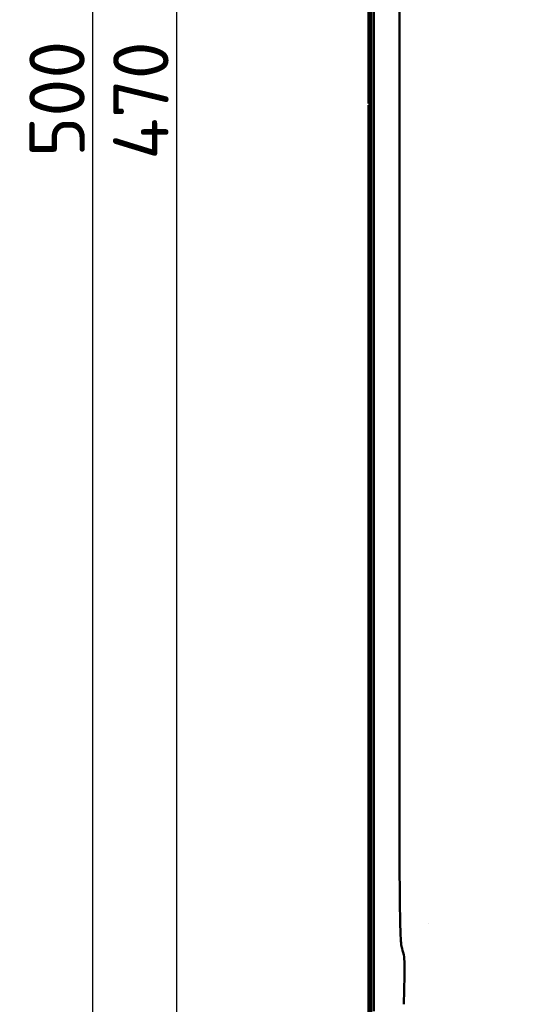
# Model space of a CAD drawing. Header units: millimetres. Extents: x 0 to 4686, y -120 to 1682.
# Tile 59 of 256: x 179 to 243, y 1123 to 1247. Entities that reach past the tile are written whole.
import ezdxf

# ---------------------------------------------------------------- set-up
doc = ezdxf.new("R2010")
doc.units = ezdxf.units.MM
doc.header["$LTSCALE"] = 2
doc.layers.add('Bemaßung (ISO)', color=7, linetype='Continuous', lineweight=25)
doc.layers.add('Sichtbar (ISO)', color=7, linetype='Continuous', lineweight=50)
doc.styles.add('Notiztext (DIN)', font='isocpeur.ttf')
doc.dimstyles.new('Standard (DIN)', dxfattribs={"dimscale": 2, "dimtxt": 3.5, "dimasz": 2.5, "dimexe": 2, "dimexo": 0.5, "dimgap": 0.5, "dimtad": 1, "dimrnd": 1e-08, "dimtxsty": 'Notiztext (DIN)', "dimcen": 0.09, "dimdle": 10, "dimclrd": 256, "dimclre": 256, "dimclrt": 256, "dimadec": 0, "dimazin": 0, "dimtfac": 1, "dimtmove": 0, "dimatfit": 3, "dimfxl": 1, "dimtolj": 1, "dimtzin": 0, "dimlwd": -1, "dimlwe": -1, "dimarcsym": 0})

# ---------------------------------------------------------------- blocks, each defined once
blk = doc.blocks.new('*D23')
at = {"layer": 'Bemaßung (ISO)', "transparency": 16777216}
for p, q in [((224.67, 1471.65), (194.51, 1471.65)), ((198.51, 1466.65), (198.51, 1006.65)), ((228.27, 1001.65), (194.51, 1001.65))]:
    blk.add_line(p, q, dxfattribs=at)
for points in [[(197.67, 1466.65), (199.34, 1466.65), (198.51, 1471.65)], [(197.67, 1006.65), (199.34, 1006.65), (198.51, 1001.65)]]:
    blk.add_solid(points, dxfattribs=at)
at = {"layer": 'Defpoints', "color": 0, "transparency": 16777216}
for p in [(225.67, 1471.65), (198.51, 1001.65), (229.27, 1001.65)]:
    blk.add_point(p, dxfattribs=at)
at = {"layer": 'Bemaßung (ISO)', "transparency": 16777216, "insert": (190.51, 1229.65), "char_height": 7, "attachment_point": 1, "rotation": 90, "style": 'Notiztext (DIN)'}
blk.add_mtext('\\A1;470', dxfattribs=at)
blk = doc.blocks.new('*D24')
at = {"layer": 'Bemaßung (ISO)', "transparency": 16777216}
for p, q in [((224.19, 1486.65), (183.91, 1486.65)), ((187.91, 1481.65), (187.91, 991.65)), ((224.19, 986.65), (183.91, 986.65))]:
    blk.add_line(p, q, dxfattribs=at)
for points in [[(187.08, 1481.65), (188.74, 1481.65), (187.91, 1486.65)], [(187.08, 991.65), (188.74, 991.65), (187.91, 986.65)]]:
    blk.add_solid(points, dxfattribs=at)
at = {"layer": 'Defpoints', "color": 0, "transparency": 16777216}
for p in [(225.19, 1486.65), (187.91, 986.65), (225.19, 986.65)]:
    blk.add_point(p, dxfattribs=at)
at = {"layer": 'Bemaßung (ISO)', "transparency": 16777216, "insert": (179.91, 1230), "char_height": 7, "attachment_point": 1, "rotation": 90, "style": 'Notiztext (DIN)'}
blk.add_mtext('\\A1;500', dxfattribs=at)
blk = doc.blocks.new('*D25')
at = {"layer": 'Bemaßung (ISO)', "transparency": 16777216}
for p, q in [((224.19, 1486.65), (159.6, 1486.65)), ((163.6, 987.65), (163.6, 1481.65)), ((239.17, 982.65), (159.6, 982.65))]:
    blk.add_line(p, q, dxfattribs=at)
for points in [[(162.77, 1481.65), (164.43, 1481.65), (163.6, 1486.65)], [(162.77, 987.65), (164.43, 987.65), (163.6, 982.65)]]:
    blk.add_solid(points, dxfattribs=at)
at = {"layer": 'Defpoints', "color": 0, "transparency": 16777216}
for p in [(163.6, 1486.65), (225.19, 1486.65), (240.17, 982.65)]:
    blk.add_point(p, dxfattribs=at)
at = {"layer": 'Bemaßung (ISO)', "transparency": 16777216, "insert": (155.6, 1227.65), "char_height": 7, "attachment_point": 1, "rotation": 90, "style": 'Notiztext (DIN)'}
blk.add_mtext('\\A1;504', dxfattribs=at)

msp = doc.modelspace()

# ---------------------------------------------------------------- linework, layer by layer
at = {"layer": 'Sichtbar (ISO)'}
for p, q in [((222.7713, 1392.7471), (222.7713, 1236.7471)), ((222.7713, 1392.7471), (222.7713, 1236.7471)), ((222.8586, 1392.7471), (222.8586, 1236.8344)), ((223.0587, 1392.7471), (223.0587, 1237.0345)), ((223.1112, 1392.7471), (223.1112, 1080.5471)), ((223.4445, 1351.2384), (223.4445, 1122.0558)), ((226.6991, 1329.9411), (226.6991, 1143.3531)), ((222.7713, 1236.7471), (222.8586, 1236.8344)), ((222.7713, 1236.7471), (223.1112, 1236.7471)), ((222.7713, 1236.7471), (223.1112, 1236.7471)), ((222.8586, 1236.8344), (223.1112, 1236.8344)), ((223.1112, 1237.0871), (223.0587, 1237.0345)), ((223.0587, 1237.0345), (223.1112, 1237.0345)), ((222.7713, 1236.5471), (222.8586, 1236.4598)), ((222.7713, 1236.5471), (222.7713, 1080.5471)), ((223.1112, 1236.5471), (222.7713, 1236.5471)), ((222.7713, 1236.5471), (222.7713, 1080.5471)), ((223.1112, 1236.5471), (222.7713, 1236.5471)), ((222.8586, 1236.4598), (222.8586, 1080.5471)), ((223.1112, 1236.4598), (222.8586, 1236.4598)), ((223.0587, 1236.2597), (223.0587, 1080.5471)), ((223.1112, 1236.2597), (223.0587, 1236.2597)), ((223.0587, 1236.2597), (223.1112, 1236.2071))]:
    msp.add_line(p, q, dxfattribs=at)
msp.add_arc((230.4962, 1135.0821), 1.9, 265.438725, 265.439139, dxfattribs=at)
msp.add_ellipse((231.0077, 1143.3528), major_axis=(0, -18.6541), ratio=0.23097701, start_param=4.71237377, end_param=4.72895231, dxfattribs=at)
for points, knots in [([(226.6997, 1143.0439), (226.7068, 1141.1799), (226.7145, 1139.3004), (226.7392, 1136.0458), (226.7548, 1134.6073), (226.8039, 1132.4921), (226.831, 1131.7101), (226.8806, 1130.961), (226.8908, 1130.8276), (226.9333, 1130.3593), (226.9713, 1130.1093), (227.0181, 1129.9763)], [-1.65426531, -1.65426531, -1.65426531, -1.65426531, -1.10083911, -1.10083911, -0.63218223, -0.63218223, -0.30118916, -0.30118916, -0.2227565, -0.2227565, -0.00000312, -0.00000312, -0.00000312, -0.00000312]), ([(263.4439, 1134.7847), (259.0111, 1130.2946), (254.5883, 1125.8124), (245.7802, 1116.8833), (241.395, 1112.4364), (237.0204, 1107.9983)], [-3.97898615, -3.97898615, -3.97898615, -3.97898615, -1.9855261, -1.9855261, -0.00000175, -0.00000175, -0.00000175, -0.00000175]), ([(227.0181, 1129.9763), (227.1326, 1129.6513), (227.219, 1129.2929), (227.3274, 1128.5516), (227.3543, 1128.158), (227.3465, 1127.7416)], [-1.06044478, -1.06044478, -1.06044478, -1.06044478, -0.51691552, -0.51691552, -0.00000097, -0.00000097, -0.00000097, -0.00000097])]:
    msp.add_open_spline(points, degree=3, knots=knots, dxfattribs=at)
msp.add_open_spline([(227.2571, 1122.9334), (227.2869, 1124.5365), (227.3168, 1126.1392), (227.3465, 1127.7416)], degree=3, dxfattribs=at)

# ---------------------------------------------------------------- dimensions: what is measured, and where the dimension line sits
at = {"layer": 'Bemaßung (ISO)'}
for base, p1, p2, angle, picture, middle in [((163.5989, 1486.6471), (240.1713, 982.6471), (225.189, 1486.6471), 90, '*D25', (163.5989, 1234.6471)), ((187.9106, 986.6471), (225.189, 1486.6471), (225.189, 986.6471), 270, '*D24', (187.9106, 1236.6471)), ((198.5065, 1001.6471), (225.6713, 1471.6471), (229.2713, 1001.6471), 90, '*D23', (198.5065, 1236.6471))]:
    dim = msp.add_linear_dim(base=base, p1=p1, p2=p2, angle=angle, dimstyle='Standard (DIN)', override={"dimgap": 0.5, "dimdec": 2, "dimtol": 0, "dimlim": 0, "dimtp": 0, "dimtm": 0, "dimtdec": 2, "dimtofl": 0, "dimatfit": 1}, dxfattribs=at)
    dim.commit()
    dim.dimension.update_dxf_attribs({"geometry": picture, "text_midpoint": middle, "dimtype": 160})

doc.saveas('drawing.dxf')
